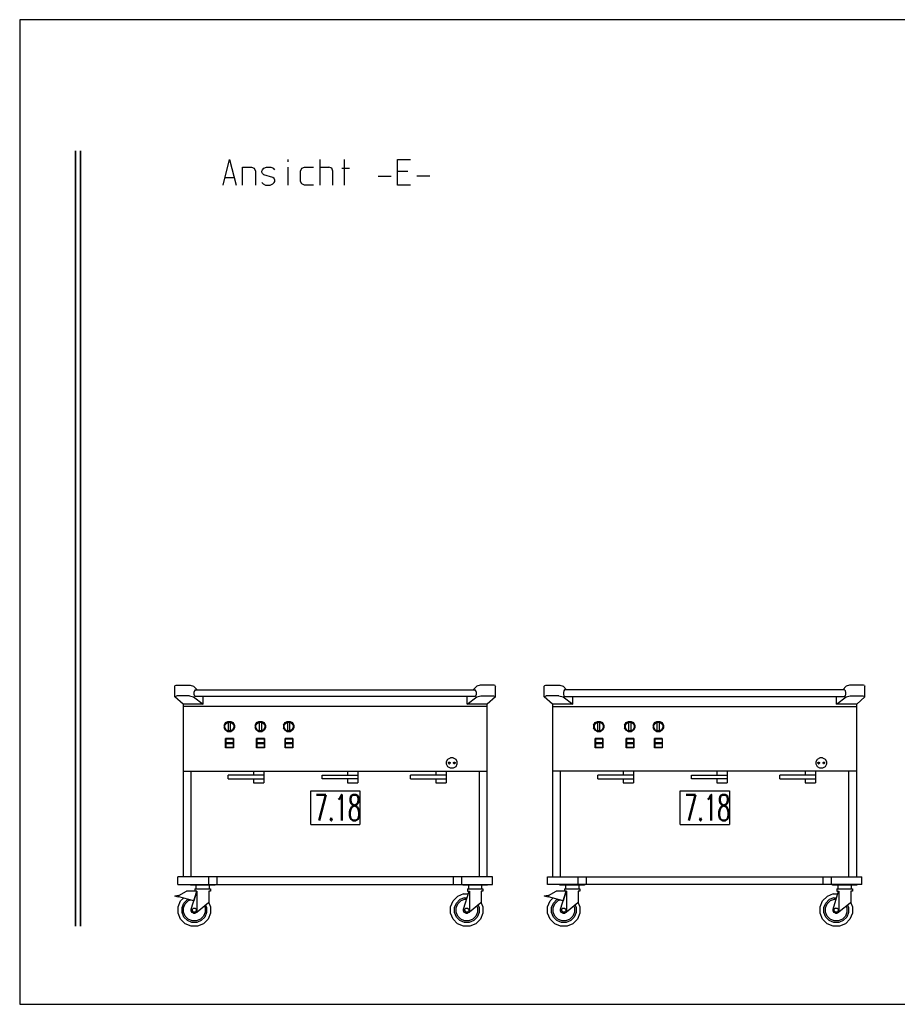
# Model space of a CAD drawing. Header units: millimetres. Extents: x 0 to 40100, y 0 to 29075.
# Tile 90 of 119: x 21910 to 25306, y 5697 to 9507. Entities that reach past the tile are written whole.
import ezdxf

# ---------------------------------------------------------------- set-up
doc = ezdxf.new("R2010")
doc.units = ezdxf.units.MM
doc.header["$MEASUREMENT"] = 0
doc.linetypes.add('AUSGEZOGEN', pattern=[0, 0])
doc.layers.get('0').update_dxf_attribs({"linetype": 'CONTINUOUS'})
for name, color, linetype, true_color in [('ibmp_KT_Einrichtung', 7, 'AUSGEZOGEN', 0x000080), ('ibmp_KT_Geräte_Ansicht', 1, 'AUSGEZOGEN', 0xff0000), ('ibmp_KT_Grundriss', 6, 'AUSGEZOGEN', 0xff00ff), ('ibmp_KT_Positionsnummern', 7, 'AUSGEZOGEN', 0x800000)]:
    doc.layers.add(name, color=color, linetype=linetype, true_color=true_color)
doc.layers.add('IBMP_KT_GR', color=7, linetype='AUSGEZOGEN')
doc.styles.get("Standard").update_dxf_attribs({"font": 'TXT.SHX'})

# ---------------------------------------------------------------- blocks, each defined once
blk = doc.blocks.new('BLOCK_00275')
at = {"layer": 'ibmp_KT_Einrichtung', "color": 0, "linetype": 'AUSGEZOGEN', "true_color": 0x000000}
for p, q in [((22510.21, 6927.84), (22511.72, 6930.42)), ((22510.21, 6886.76), (22510.21, 6927.84)), ((22511.72, 6930.42), (22515.68, 6932.1)), ((22515.68, 6932.1), (22570, 6932.1)), ((22570, 6932.1), (22582.68, 6928.12)), ((22582.68, 6928.12), (22596.08, 6913.22)), ((22585.84, 6909.86), (22584.22, 6903.66)), ((22584.22, 6903.66), (22584.22, 6896.96)), ((22584.22, 6896.96), (22585.84, 6890.74)), ((22588.85, 6913.22), (22585.84, 6909.86)), ((22588.85, 6913.22), (23672.42, 6913.22)), ((23665.34, 6913.22), (23678.74, 6928.12)), ((23675.53, 6909.86), (23672.42, 6913.22)), ((23677.22, 6903.66), (23675.53, 6909.86)), ((23675.53, 6890.74), (23677.22, 6896.96)), ((23677.22, 6896.96), (23677.22, 6903.66)), ((23691.42, 6932.1), (23678.74, 6928.12)), ((23745.74, 6932.1), (23691.42, 6932.1)), ((23749.72, 6930.42), (23745.74, 6932.1)), ((23749.72, 6930.42), (23751.22, 6927.84)), ((23751.22, 6886.76), (23751.22, 6927.84)), ((23940.21, 6927.84), (23941.72, 6930.42)), ((23940.21, 6886.76), (23940.21, 6927.84)), ((23941.72, 6930.42), (23945.68, 6932.1)), ((23945.68, 6932.1), (24000, 6932.1)), ((24000, 6932.1), (24012.68, 6928.12)), ((24012.68, 6928.12), (24026.08, 6913.22)), ((24015.84, 6909.86), (24014.22, 6903.66)), ((24014.22, 6903.66), (24014.22, 6896.96)), ((24014.22, 6896.96), (24015.84, 6890.74)), ((24018.85, 6913.22), (24015.84, 6909.86)), ((25102.42, 6913.22), (24018.85, 6913.22)), ((25095.34, 6913.22), (25108.74, 6928.12)), ((25105.53, 6909.86), (25102.42, 6913.22)), ((25107.22, 6903.66), (25105.53, 6909.86)), ((25105.53, 6890.74), (25107.22, 6896.96)), ((25107.22, 6896.96), (25107.22, 6903.66)), ((25121.42, 6932.1), (25108.74, 6928.12)), ((25175.74, 6932.1), (25121.42, 6932.1)), ((25179.72, 6930.42), (25175.74, 6932.1)), ((25179.72, 6930.42), (25181.22, 6927.84)), ((25181.22, 6886.76), (25181.22, 6927.84)), ((22510.21, 6886.76), (22511.72, 6888.56)), ((22542.22, 6858.1), (22510.21, 6886.76)), ((22511.72, 6888.56), (22517.99, 6890.4)), ((22566.83, 6890.4), (22517.99, 6890.4)), ((22620.21, 6858.1), (22542.22, 6858.1)), ((22542.22, 6858.1), (22542.22, 6190.1)), ((22566.83, 6890.4), (22582.68, 6886.96)), ((22582.68, 6886.96), (22620.21, 6858.1)), ((22588.85, 6887.4), (22585.84, 6890.74)), ((23672.42, 6887.4), (22588.85, 6887.4)), ((22619.33, 6887.4), (22620.21, 6886.42)), ((22620.21, 6858.1), (22620.21, 6886.42)), ((23641.22, 6886.42), (23642.09, 6887.4)), ((23641.22, 6858.1), (23678.74, 6886.96)), ((23641.22, 6858.1), (23641.22, 6886.42)), ((23719.22, 6858.1), (23641.22, 6858.1)), ((23675.53, 6890.74), (23672.42, 6887.4)), ((23678.74, 6886.96), (23694.59, 6890.4)), ((23694.59, 6890.4), (23743.43, 6890.4)), ((23751.22, 6886.76), (23719.22, 6858.1)), ((23719.22, 6190.1), (23719.22, 6858.1)), ((23743.43, 6890.4), (23749.72, 6888.56)), ((23749.72, 6888.56), (23751.22, 6886.76)), ((23940.21, 6886.76), (23941.72, 6888.56)), ((23972.22, 6858.1), (23940.21, 6886.76)), ((23941.72, 6888.56), (23947.99, 6890.4)), ((23996.83, 6890.4), (23947.99, 6890.4)), ((24050.21, 6858.1), (23972.22, 6858.1)), ((23972.22, 6858.1), (23972.22, 6190.1)), ((23996.83, 6890.4), (24012.68, 6886.96)), ((24012.68, 6886.96), (24050.21, 6858.1)), ((24018.85, 6887.4), (24015.84, 6890.74)), ((24018.85, 6887.4), (25102.42, 6887.4)), ((24049.33, 6887.4), (24050.21, 6886.42)), ((24050.21, 6858.1), (24050.21, 6886.42)), ((25071.22, 6886.42), (25072.09, 6887.4)), ((25071.22, 6858.1), (25108.74, 6886.96)), ((25071.22, 6858.1), (25071.22, 6886.42)), ((25149.22, 6858.1), (25071.22, 6858.1)), ((25105.53, 6890.74), (25102.42, 6887.4)), ((25108.74, 6886.96), (25124.59, 6890.4)), ((25124.59, 6890.4), (25173.43, 6890.4)), ((25181.22, 6886.76), (25149.22, 6858.1)), ((25149.22, 6190.1), (25149.22, 6858.1)), ((25173.43, 6890.4), (25179.72, 6888.56)), ((25179.72, 6888.56), (25181.22, 6886.76)), ((23719.22, 6849.1), (22542.22, 6849.1)), ((23972.22, 6849.1), (25149.22, 6849.1)), ((22701.22, 6777.22), (22706.59, 6786.9)), ((22703.86, 6776.54), (22708.79, 6783.98)), ((22706.59, 6786.9), (22715.51, 6791.82)), ((22708.79, 6783.98), (22716.25, 6788.88)), ((22715.51, 6791.82), (22726.9, 6791.82)), ((22716.25, 6788.88), (22726.16, 6788.88)), ((22717.57, 6788.1), (22725.57, 6788.1)), ((22717.57, 6755.1), (22717.57, 6788.1)), ((22725.57, 6755.08), (22725.57, 6788.1)), ((22726.16, 6788.88), (22733.63, 6783.98)), ((22726.9, 6791.82), (22735.83, 6786.9)), ((22733.63, 6783.98), (22738.57, 6776.54)), ((22735.83, 6786.9), (22741.22, 6777.22)), ((22821.22, 6777.22), (22826.59, 6786.9)), ((22823.86, 6776.54), (22828.79, 6783.98)), ((22826.59, 6786.9), (22835.51, 6791.82)), ((22828.79, 6783.98), (22836.25, 6788.88)), ((22835.51, 6791.82), (22846.9, 6791.82)), ((22836.25, 6788.88), (22846.16, 6788.88)), ((22837.57, 6788.1), (22845.57, 6788.1)), ((22837.57, 6755.1), (22837.57, 6788.1)), ((22845.57, 6788.1), (22845.57, 6755.08)), ((22846.16, 6788.88), (22853.63, 6783.98)), ((22846.9, 6791.82), (22855.83, 6786.9)), ((22853.63, 6783.98), (22858.57, 6776.54)), ((22855.83, 6786.9), (22861.22, 6777.22)), ((22931.22, 6777.22), (22936.59, 6786.9)), ((22933.86, 6776.54), (22938.79, 6783.98)), ((22936.59, 6786.9), (22945.51, 6791.82)), ((22938.79, 6783.98), (22946.25, 6788.88)), ((22945.51, 6791.82), (22956.9, 6791.82)), ((22946.25, 6788.88), (22956.16, 6788.88)), ((22947.57, 6788.1), (22955.57, 6788.1)), ((22947.57, 6755.1), (22947.57, 6788.1)), ((22955.57, 6755.08), (22955.57, 6788.1)), ((22956.16, 6788.88), (22963.63, 6783.98)), ((22956.9, 6791.82), (22965.83, 6786.9)), ((22963.63, 6783.98), (22968.57, 6776.54)), ((22965.83, 6786.9), (22971.22, 6777.22)), ((24131.22, 6777.22), (24136.59, 6786.9)), ((24133.86, 6776.54), (24138.79, 6783.98)), ((24136.59, 6786.9), (24145.51, 6791.82)), ((24138.79, 6783.98), (24146.25, 6788.88)), ((24145.51, 6791.82), (24156.9, 6791.82)), ((24146.25, 6788.88), (24156.16, 6788.88)), ((24147.57, 6788.1), (24155.57, 6788.1)), ((24147.57, 6755.1), (24147.57, 6788.1)), ((24155.57, 6755.08), (24155.57, 6788.1)), ((24156.16, 6788.88), (24163.63, 6783.98)), ((24156.9, 6791.82), (24165.83, 6786.9)), ((24163.63, 6783.98), (24168.57, 6776.54)), ((24165.83, 6786.9), (24171.22, 6777.22)), ((24251.22, 6777.22), (24256.59, 6786.9)), ((24253.86, 6776.54), (24258.79, 6783.98)), ((24256.59, 6786.9), (24265.51, 6791.82)), ((24258.79, 6783.98), (24266.25, 6788.88)), ((24265.51, 6791.82), (24276.9, 6791.82)), ((24266.25, 6788.88), (24276.16, 6788.88)), ((24267.57, 6788.1), (24275.57, 6788.1)), ((24267.57, 6755.1), (24267.57, 6788.1)), ((24275.57, 6788.1), (24275.57, 6755.08)), ((24276.16, 6788.88), (24283.63, 6783.98)), ((24276.9, 6791.82), (24285.83, 6786.9)), ((24283.63, 6783.98), (24288.57, 6776.54)), ((24285.83, 6786.9), (24291.22, 6777.22)), ((24361.22, 6777.22), (24366.59, 6786.9)), ((24363.86, 6776.54), (24368.79, 6783.98)), ((24366.59, 6786.9), (24375.51, 6791.82)), ((24368.79, 6783.98), (24376.25, 6788.88)), ((24375.51, 6791.82), (24386.9, 6791.82)), ((24376.25, 6788.88), (24386.16, 6788.88)), ((24377.57, 6788.1), (24385.57, 6788.1)), ((24377.57, 6755.1), (24377.57, 6788.1)), ((24385.57, 6755.08), (24385.57, 6788.1)), ((24386.16, 6788.88), (24393.63, 6783.98)), ((24386.9, 6791.82), (24395.83, 6786.9)), ((24393.63, 6783.98), (24398.57, 6776.54)), ((24395.83, 6786.9), (24401.22, 6777.22)), ((22701.22, 6777.22), (22701.22, 6766.14)), ((22706.83, 6757.24), (22701.22, 6766.14)), ((22703.85, 6767.44), (22703.86, 6776.54)), ((22708.8, 6759.2), (22703.85, 6767.44)), ((22715.59, 6751.82), (22706.83, 6757.24)), ((22708.8, 6759.2), (22716.25, 6755.04)), ((22726.83, 6751.82), (22715.59, 6751.82)), ((22726.16, 6755.04), (22716.25, 6755.04)), ((22725.57, 6755.08), (22717.57, 6755.1)), ((22733.61, 6759.2), (22726.16, 6755.04)), ((22735.59, 6757.24), (22726.83, 6751.82)), ((22738.57, 6767.44), (22733.61, 6759.2)), ((22741.22, 6766.14), (22735.59, 6757.24)), ((22738.57, 6776.54), (22738.57, 6767.44)), ((22741.22, 6777.22), (22741.22, 6766.14)), ((22821.22, 6777.22), (22821.22, 6766.14)), ((22826.83, 6757.24), (22821.22, 6766.14)), ((22823.85, 6767.44), (22823.86, 6776.54)), ((22828.8, 6759.2), (22823.85, 6767.44)), ((22835.59, 6751.82), (22826.83, 6757.24)), ((22828.8, 6759.2), (22836.25, 6755.04)), ((22846.83, 6751.82), (22835.59, 6751.82)), ((22846.16, 6755.04), (22836.25, 6755.04)), ((22845.57, 6755.08), (22837.57, 6755.1)), ((22853.61, 6759.2), (22846.16, 6755.04)), ((22855.59, 6757.24), (22846.83, 6751.82)), ((22858.57, 6767.44), (22853.61, 6759.2)), ((22861.22, 6766.14), (22855.59, 6757.24)), ((22858.57, 6776.54), (22858.57, 6767.44)), ((22861.22, 6777.22), (22861.22, 6766.14)), ((22931.22, 6777.22), (22931.22, 6766.14)), ((22936.83, 6757.24), (22931.22, 6766.14)), ((22933.85, 6767.44), (22933.86, 6776.54)), ((22938.8, 6759.2), (22933.85, 6767.44)), ((22945.59, 6751.82), (22936.83, 6757.24)), ((22938.8, 6759.2), (22946.25, 6755.04)), ((22956.83, 6751.82), (22945.59, 6751.82)), ((22956.16, 6755.04), (22946.25, 6755.04)), ((22955.57, 6755.08), (22947.57, 6755.1)), ((22963.61, 6759.2), (22956.16, 6755.04)), ((22965.59, 6757.24), (22956.83, 6751.82)), ((22968.57, 6767.44), (22963.61, 6759.2)), ((22971.22, 6766.14), (22965.59, 6757.24)), ((22968.57, 6776.54), (22968.57, 6767.44)), ((22971.22, 6777.22), (22971.22, 6766.14)), ((24131.22, 6777.22), (24131.22, 6766.14)), ((24136.83, 6757.24), (24131.22, 6766.14)), ((24133.85, 6767.44), (24133.86, 6776.54)), ((24138.8, 6759.2), (24133.85, 6767.44)), ((24145.59, 6751.82), (24136.83, 6757.24)), ((24138.8, 6759.2), (24146.25, 6755.04)), ((24156.83, 6751.82), (24145.59, 6751.82)), ((24156.16, 6755.04), (24146.25, 6755.04)), ((24155.57, 6755.08), (24147.57, 6755.1)), ((24163.61, 6759.2), (24156.16, 6755.04)), ((24165.59, 6757.24), (24156.83, 6751.82)), ((24168.57, 6767.44), (24163.61, 6759.2)), ((24171.22, 6766.14), (24165.59, 6757.24)), ((24168.57, 6776.54), (24168.57, 6767.44)), ((24171.22, 6777.22), (24171.22, 6766.14)), ((24251.22, 6777.22), (24251.22, 6766.14)), ((24256.83, 6757.24), (24251.22, 6766.14)), ((24253.85, 6767.44), (24253.86, 6776.54)), ((24258.8, 6759.2), (24253.85, 6767.44)), ((24265.59, 6751.82), (24256.83, 6757.24)), ((24258.8, 6759.2), (24266.25, 6755.04)), ((24276.83, 6751.82), (24265.59, 6751.82)), ((24276.16, 6755.04), (24266.25, 6755.04)), ((24275.57, 6755.08), (24267.57, 6755.1)), ((24283.61, 6759.2), (24276.16, 6755.04)), ((24285.59, 6757.24), (24276.83, 6751.82)), ((24288.57, 6767.44), (24283.61, 6759.2)), ((24291.22, 6766.14), (24285.59, 6757.24)), ((24288.57, 6776.54), (24288.57, 6767.44)), ((24291.22, 6777.22), (24291.22, 6766.14)), ((24361.22, 6777.22), (24361.22, 6766.14)), ((24366.83, 6757.24), (24361.22, 6766.14)), ((24363.85, 6767.44), (24363.86, 6776.54)), ((24368.8, 6759.2), (24363.85, 6767.44)), ((24375.59, 6751.82), (24366.83, 6757.24)), ((24368.8, 6759.2), (24376.25, 6755.04)), ((24386.83, 6751.82), (24375.59, 6751.82)), ((24386.16, 6755.04), (24376.25, 6755.04)), ((24385.57, 6755.08), (24377.57, 6755.1)), ((24393.61, 6759.2), (24386.16, 6755.04)), ((24395.59, 6757.24), (24386.83, 6751.82)), ((24398.57, 6767.44), (24393.61, 6759.2)), ((24401.22, 6766.14), (24395.59, 6757.24)), ((24398.57, 6776.54), (24398.57, 6767.44)), ((24401.22, 6777.22), (24401.22, 6766.14)), ((22736.76, 6725.1), (22706.76, 6725.1)), ((22706.76, 6689.1), (22706.76, 6725.1)), ((22707.77, 6724.1), (22735.77, 6724.1)), ((22707.77, 6724.1), (22707.77, 6708.08)), ((22707.77, 6724.08), (22735.77, 6724.08)), ((22735.77, 6708.1), (22707.77, 6708.1)), ((22735.77, 6708.08), (22707.77, 6708.08)), ((22735.77, 6706.12), (22707.77, 6706.12)), ((22707.77, 6706.12), (22707.77, 6690.1)), ((22707.77, 6706.1), (22735.77, 6706.1)), ((22735.77, 6724.1), (22735.77, 6708.08)), ((22735.77, 6706.12), (22735.77, 6690.1)), ((22736.76, 6725.1), (22736.76, 6689.1)), ((22856.76, 6725.1), (22826.76, 6725.1)), ((22826.76, 6689.1), (22826.76, 6725.1)), ((22827.77, 6724.1), (22855.77, 6724.1)), ((22827.77, 6724.1), (22827.77, 6708.08)), ((22827.77, 6724.08), (22855.77, 6724.08)), ((22855.77, 6708.1), (22827.77, 6708.1)), ((22855.77, 6708.08), (22827.77, 6708.08)), ((22855.77, 6706.12), (22827.77, 6706.12)), ((22827.77, 6706.12), (22827.77, 6690.1)), ((22827.77, 6706.1), (22855.77, 6706.1)), ((22855.77, 6724.1), (22855.77, 6708.08)), ((22855.77, 6706.12), (22855.77, 6690.1)), ((22856.76, 6725.1), (22856.76, 6689.1)), ((22966.76, 6725.1), (22936.76, 6725.1)), ((22936.76, 6689.1), (22936.76, 6725.1)), ((22937.77, 6724.1), (22965.77, 6724.1)), ((22937.77, 6724.1), (22937.77, 6708.08)), ((22937.77, 6724.08), (22965.77, 6724.08)), ((22965.77, 6708.1), (22937.77, 6708.1)), ((22965.77, 6708.08), (22937.77, 6708.08)), ((22965.77, 6706.12), (22937.77, 6706.12)), ((22937.77, 6706.12), (22937.77, 6690.1)), ((22937.77, 6706.1), (22965.77, 6706.1)), ((22965.77, 6724.1), (22965.77, 6708.08)), ((22965.77, 6706.12), (22965.77, 6690.1)), ((22966.76, 6725.1), (22966.76, 6689.1)), ((24166.76, 6725.1), (24136.76, 6725.1)), ((24136.76, 6689.1), (24136.76, 6725.1)), ((24137.77, 6724.1), (24165.77, 6724.1)), ((24137.77, 6724.1), (24137.77, 6708.08)), ((24137.77, 6724.08), (24165.77, 6724.08)), ((24165.77, 6708.1), (24137.77, 6708.1)), ((24165.77, 6708.08), (24137.77, 6708.08)), ((24165.77, 6706.12), (24137.77, 6706.12)), ((24137.77, 6706.12), (24137.77, 6690.1)), ((24137.77, 6706.1), (24165.77, 6706.1)), ((24165.77, 6724.1), (24165.77, 6708.08)), ((24165.77, 6706.12), (24165.77, 6690.1)), ((24166.76, 6725.1), (24166.76, 6689.1)), ((24286.76, 6725.1), (24256.76, 6725.1)), ((24256.76, 6689.1), (24256.76, 6725.1)), ((24257.77, 6724.1), (24285.77, 6724.1)), ((24257.77, 6724.1), (24257.77, 6708.08)), ((24257.77, 6724.08), (24285.77, 6724.08)), ((24285.77, 6708.1), (24257.77, 6708.1)), ((24285.77, 6708.08), (24257.77, 6708.08)), ((24285.77, 6706.12), (24257.77, 6706.12)), ((24257.77, 6706.12), (24257.77, 6690.1)), ((24257.77, 6706.1), (24285.77, 6706.1)), ((24285.77, 6724.1), (24285.77, 6708.08)), ((24285.77, 6706.12), (24285.77, 6690.1)), ((24286.76, 6725.1), (24286.76, 6689.1)), ((24396.76, 6725.1), (24366.76, 6725.1)), ((24366.76, 6689.1), (24366.76, 6725.1)), ((24367.77, 6724.1), (24395.77, 6724.1)), ((24367.77, 6724.1), (24367.77, 6708.08)), ((24395.77, 6724.08), (24367.77, 6724.08)), ((24395.77, 6708.1), (24367.77, 6708.1)), ((24367.77, 6708.08), (24395.77, 6708.08)), ((24395.77, 6706.12), (24367.77, 6706.12)), ((24367.77, 6706.12), (24367.77, 6690.1)), ((24367.77, 6706.1), (24395.77, 6706.1)), ((24395.77, 6724.1), (24395.77, 6708.08)), ((24395.77, 6706.12), (24395.77, 6690.1)), ((24396.76, 6725.1), (24396.76, 6689.1)), ((22736.76, 6689.1), (22706.76, 6689.1)), ((22707.77, 6690.1), (22735.77, 6690.1)), ((22735.77, 6690.1), (22707.77, 6690.1)), ((22856.76, 6689.1), (22826.76, 6689.1)), ((22827.77, 6690.1), (22855.77, 6690.1)), ((22855.77, 6690.1), (22827.77, 6690.1)), ((22966.76, 6689.1), (22936.76, 6689.1)), ((22937.77, 6690.1), (22965.77, 6690.1)), ((22965.77, 6690.1), (22937.77, 6690.1)), ((24166.76, 6689.1), (24136.76, 6689.1)), ((24137.77, 6690.1), (24165.77, 6690.1)), ((24165.77, 6690.1), (24137.77, 6690.1)), ((24286.76, 6689.1), (24256.76, 6689.1)), ((24257.77, 6690.1), (24285.77, 6690.1)), ((24285.77, 6690.1), (24257.77, 6690.1)), ((24396.76, 6689.1), (24366.76, 6689.1)), ((24367.77, 6690.1), (24395.77, 6690.1)), ((24395.77, 6690.1), (24367.77, 6690.1)), ((23562.22, 6636.1), (23567.22, 6646.1)), ((23562.22, 6626.1), (23562.22, 6636.1)), ((23567.22, 6646.1), (23577.22, 6651.1)), ((23569.22, 6632.1), (23571.22, 6634.1)), ((23569.22, 6630.1), (23569.22, 6632.1)), ((23571.22, 6628.1), (23569.22, 6630.1)), ((23571.22, 6634.1), (23573.21, 6634.1)), ((23573.21, 6634.1), (23575.21, 6632.1)), ((23575.21, 6630.1), (23573.21, 6628.1)), ((23575.21, 6632.1), (23575.21, 6630.1)), ((23587.22, 6651.1), (23577.22, 6651.1)), ((23587.22, 6651.1), (23597.22, 6646.1)), ((23589.22, 6632.1), (23591.22, 6634.1)), ((23589.22, 6630.1), (23589.22, 6632.1)), ((23591.22, 6628.1), (23589.22, 6630.1)), ((23591.22, 6634.1), (23593.21, 6634.1)), ((23593.21, 6634.1), (23595.21, 6632.1)), ((23595.21, 6630.1), (23593.21, 6628.1)), ((23595.21, 6632.1), (23595.21, 6630.1)), ((23597.22, 6646.1), (23602.22, 6636.1)), ((23602.22, 6636.1), (23602.22, 6626.1)), ((24992.22, 6636.1), (24997.22, 6646.1)), ((24992.22, 6626.1), (24992.22, 6636.1)), ((24997.22, 6646.1), (25007.22, 6651.1)), ((24999.22, 6632.1), (25001.22, 6634.1)), ((24999.22, 6630.1), (24999.22, 6632.1)), ((25001.22, 6628.1), (24999.22, 6630.1)), ((25001.22, 6634.1), (25003.21, 6634.1)), ((25003.21, 6634.1), (25005.21, 6632.1)), ((25005.21, 6630.1), (25003.21, 6628.1)), ((25005.21, 6632.1), (25005.21, 6630.1)), ((25017.22, 6651.1), (25007.22, 6651.1)), ((25017.22, 6651.1), (25027.22, 6646.1)), ((25019.22, 6632.1), (25021.22, 6634.1)), ((25019.22, 6630.1), (25019.22, 6632.1)), ((25021.22, 6628.1), (25019.22, 6630.1)), ((25021.22, 6634.1), (25023.21, 6634.1)), ((25023.21, 6634.1), (25025.21, 6632.1)), ((25025.21, 6630.1), (25023.21, 6628.1)), ((25025.21, 6632.1), (25025.21, 6630.1)), ((25027.22, 6646.1), (25032.22, 6636.1)), ((25032.22, 6636.1), (25032.22, 6626.1)), ((22542.22, 6599.1), (23719.22, 6599.1)), ((22572.22, 6599.1), (22572.22, 6190.1)), ((22815.21, 6599.1), (22815.21, 6584.1)), ((22855.21, 6599.1), (22855.21, 6554.1)), ((23178.21, 6599.1), (23178.21, 6584.1)), ((23218.21, 6599.1), (23218.21, 6554.1)), ((23520.21, 6599.1), (23520.21, 6584.1)), ((23560.21, 6599.1), (23560.21, 6554.1)), ((23567.22, 6616.1), (23562.22, 6626.1)), ((23577.22, 6611.1), (23567.22, 6616.1)), ((23571.22, 6628.1), (23573.21, 6628.1)), ((23587.22, 6611.1), (23577.22, 6611.1)), ((23597.22, 6616.1), (23587.22, 6611.1)), ((23593.21, 6628.1), (23591.22, 6628.1)), ((23602.22, 6626.1), (23597.22, 6616.1)), ((23689.22, 6190.1), (23689.22, 6599.1)), ((25149.22, 6599.1), (23972.22, 6599.1)), ((24002.22, 6599.1), (24002.22, 6190.1)), ((24245.21, 6599.1), (24245.21, 6584.1)), ((24285.21, 6599.1), (24285.21, 6554.1)), ((24608.21, 6599.1), (24608.21, 6584.1)), ((24648.21, 6599.1), (24648.21, 6554.1)), ((24950.21, 6599.1), (24950.21, 6584.1)), ((24990.21, 6599.1), (24990.21, 6554.1)), ((24997.22, 6616.1), (24992.22, 6626.1)), ((25007.22, 6611.1), (24997.22, 6616.1)), ((25001.22, 6628.1), (25003.21, 6628.1)), ((25017.22, 6611.1), (25007.22, 6611.1)), ((25027.22, 6616.1), (25017.22, 6611.1)), ((25023.21, 6628.1), (25021.22, 6628.1)), ((25032.22, 6626.1), (25027.22, 6616.1)), ((25119.22, 6190.1), (25119.22, 6599.1)), ((22855.21, 6584.1), (22717.22, 6584.1)), ((22717.22, 6569.1), (22717.22, 6584.1)), ((22717.22, 6569.1), (22855.21, 6569.1)), ((22815.21, 6569.1), (22815.21, 6554.1)), ((22815.21, 6554.1), (22855.21, 6554.1)), ((23080.21, 6584.1), (23218.21, 6584.1)), ((23080.21, 6569.1), (23080.21, 6584.1)), ((23218.21, 6569.1), (23080.21, 6569.1)), ((23178.21, 6569.1), (23178.21, 6554.1)), ((23178.21, 6554.1), (23218.21, 6554.1)), ((23560.21, 6584.1), (23422.22, 6584.1)), ((23422.22, 6569.1), (23422.22, 6584.1)), ((23422.22, 6569.1), (23560.21, 6569.1)), ((23520.21, 6569.1), (23520.21, 6554.1)), ((23520.21, 6554.1), (23560.21, 6554.1)), ((24285.21, 6584.1), (24147.22, 6584.1)), ((24147.22, 6569.1), (24147.22, 6584.1)), ((24147.22, 6569.1), (24285.21, 6569.1)), ((24245.21, 6569.1), (24245.21, 6554.1)), ((24245.21, 6554.1), (24285.21, 6554.1)), ((24510.21, 6584.1), (24648.21, 6584.1)), ((24510.21, 6569.1), (24510.21, 6584.1)), ((24648.21, 6569.1), (24510.21, 6569.1)), ((24608.21, 6569.1), (24608.21, 6554.1)), ((24608.21, 6554.1), (24648.21, 6554.1)), ((24990.21, 6584.1), (24852.22, 6584.1)), ((24852.22, 6569.1), (24852.22, 6584.1)), ((24852.22, 6569.1), (24990.21, 6569.1)), ((24950.21, 6569.1), (24950.21, 6554.1)), ((24950.21, 6554.1), (24990.21, 6554.1)), ((22522.22, 6160.1), (22522.22, 6190.1)), ((23739.22, 6190.1), (22522.22, 6190.1)), ((22641.22, 6160.1), (22641.22, 6190.1)), ((22672.22, 6190.1), (22672.22, 6160.1)), ((23589.22, 6160.1), (23589.22, 6190.1)), ((23620.21, 6190.1), (23620.21, 6160.1)), ((23739.22, 6160.1), (23739.22, 6190.1)), ((23952.22, 6160.1), (23952.22, 6190.1)), ((23952.22, 6190.1), (25169.22, 6190.1)), ((24071.22, 6160.1), (24071.22, 6190.1)), ((24102.22, 6190.1), (24102.22, 6160.1)), ((25019.22, 6160.1), (25019.22, 6190.1)), ((25050.21, 6190.1), (25050.21, 6160.1)), ((25169.22, 6160.1), (25169.22, 6190.1)), ((22522.22, 6160.1), (23739.22, 6160.1)), ((22525.81, 6117.9), (22555.71, 6134.1)), ((22595.91, 6134.1), (22555.71, 6134.1)), ((22570.71, 6158.1), (22570.71, 6160.1)), ((22665.71, 6158.1), (22570.71, 6158.1)), ((22573.21, 6064.9), (22594.82, 6134.1)), ((22594.72, 6134.1), (22583.21, 6097.1)), ((22588.21, 6144.1), (22648.21, 6144.1)), ((22588.21, 6144.1), (22588.21, 6134.1)), ((22593.21, 6144.1), (22593.21, 6158.1)), ((22594.72, 6134.1), (22593.21, 6129.1)), ((22595.91, 6134.1), (22595.91, 6053.1)), ((22641.62, 6134.1), (22641.62, 6090)), ((22648.21, 6134.1), (22641.62, 6134.1)), ((22643.21, 6158.1), (22643.21, 6144.1)), ((22648.21, 6144.1), (22648.21, 6134.1)), ((22665.71, 6160.1), (22665.71, 6158.1)), ((23625.21, 6158.1), (23625.21, 6160.1)), ((23720.21, 6158.1), (23625.21, 6158.1)), ((23627.71, 6064.9), (23649.32, 6134.1)), ((23642.71, 6144.1), (23702.71, 6144.1)), ((23642.71, 6144.1), (23642.71, 6134.1)), ((23642.71, 6134.1), (23650.41, 6134.1)), ((23647.71, 6144.1), (23647.71, 6158.1)), ((23650.41, 6134.1), (23650.41, 6053.1)), ((23696.11, 6134.1), (23696.11, 6090)), ((23702.71, 6134.1), (23696.11, 6134.1)), ((23697.71, 6158.1), (23697.71, 6144.1)), ((23702.71, 6144.1), (23702.71, 6134.1)), ((23720.21, 6160.1), (23720.21, 6158.1)), ((25169.22, 6160.1), (23952.22, 6160.1)), ((23955.81, 6117.9), (23985.71, 6134.1)), ((24025.91, 6134.1), (23985.71, 6134.1)), ((24000.71, 6158.1), (24000.71, 6160.1)), ((24095.71, 6158.1), (24000.71, 6158.1)), ((24003.21, 6064.9), (24024.82, 6134.1)), ((24024.72, 6134.1), (24013.21, 6097.1)), ((24018.21, 6144.1), (24078.21, 6144.1)), ((24018.21, 6144.1), (24018.21, 6134.1)), ((24023.21, 6144.1), (24023.21, 6158.1)), ((24024.72, 6134.1), (24023.21, 6129.1)), ((24025.91, 6134.1), (24025.91, 6053.1)), ((24071.62, 6134.1), (24071.62, 6090)), ((24078.21, 6134.1), (24071.62, 6134.1)), ((24073.21, 6158.1), (24073.21, 6144.1)), ((24078.21, 6144.1), (24078.21, 6134.1)), ((24095.71, 6160.1), (24095.71, 6158.1)), ((25055.21, 6158.1), (25055.21, 6160.1)), ((25150.21, 6158.1), (25055.21, 6158.1)), ((25057.71, 6064.9), (25079.32, 6134.1)), ((25072.71, 6144.1), (25132.71, 6144.1)), ((25072.71, 6144.1), (25072.71, 6134.1)), ((25072.71, 6134.1), (25080.41, 6134.1)), ((25077.71, 6144.1), (25077.71, 6158.1)), ((25080.41, 6134.1), (25080.41, 6053.1)), ((25126.11, 6134.1), (25126.11, 6090)), ((25132.71, 6134.1), (25126.11, 6134.1)), ((25127.71, 6158.1), (25127.71, 6144.1)), ((25132.71, 6144.1), (25132.71, 6134.1)), ((25150.21, 6160.1), (25150.21, 6158.1)), ((22510.21, 6116.8), (22524.82, 6119)), ((22510.21, 6116.8), (22510.21, 6115.5)), ((22524.82, 6111.5), (22510.21, 6115.5)), ((22523.21, 6074), (22532.71, 6097)), ((22524.82, 6111.5), (22524.82, 6119)), ((22525.81, 6112.9), (22525.81, 6117.9)), ((22583.21, 6097.1), (22525.81, 6112.9)), ((22543.69, 6107.98), (22532.71, 6097)), ((22545.41, 6088.5), (22558.82, 6101.9)), ((22550.51, 6085.1), (22562.22, 6096.8)), ((22561.59, 6103.04), (22558.82, 6101.9)), ((22571.03, 6100.44), (22562.22, 6096.8)), ((22585.07, 6103.1), (22585.13, 6103.1)), ((22586.94, 6109.1), (22587.02, 6109.1)), ((22591.6, 6124.1), (22591.69, 6124.1)), ((22593.17, 6129.1), (22593.21, 6129.1)), ((23577.71, 6074), (23587.22, 6097)), ((23587.22, 6097), (23604.82, 6114.6)), ((23599.92, 6088.5), (23613.31, 6101.9)), ((23627.81, 6124.1), (23604.82, 6114.6)), ((23605.01, 6085.1), (23616.72, 6096.8)), ((23630.71, 6109.1), (23613.31, 6101.9)), ((23631.92, 6103.1), (23616.72, 6096.8)), ((23627.81, 6124.1), (23646.19, 6124.1)), ((23630.71, 6109.1), (23641.52, 6109.1)), ((23639.63, 6103.1), (23631.92, 6103.1)), ((23940.21, 6116.8), (23954.82, 6119)), ((23940.21, 6116.8), (23940.21, 6115.5)), ((23954.82, 6111.5), (23940.21, 6115.5)), ((23953.21, 6074), (23962.71, 6097)), ((23954.82, 6111.5), (23954.82, 6119)), ((23955.81, 6112.9), (23955.81, 6117.9)), ((24013.21, 6097.1), (23955.81, 6112.9)), ((23973.69, 6107.98), (23962.71, 6097)), ((23975.41, 6088.5), (23988.82, 6101.9)), ((23980.51, 6085.1), (23992.22, 6096.8)), ((23991.59, 6103.04), (23988.82, 6101.9)), ((24001.03, 6100.44), (23992.22, 6096.8)), ((24015.07, 6103.1), (24015.13, 6103.1)), ((24016.94, 6109.1), (24017.02, 6109.1)), ((24021.6, 6124.1), (24021.69, 6124.1)), ((24023.17, 6129.1), (24023.21, 6129.1)), ((25007.71, 6074), (25017.22, 6097)), ((25017.22, 6097), (25034.82, 6114.6)), ((25029.92, 6088.5), (25043.31, 6101.9)), ((25057.81, 6124.1), (25034.82, 6114.6)), ((25035.01, 6085.1), (25046.72, 6096.8)), ((25060.71, 6109.1), (25043.31, 6101.9)), ((25061.92, 6103.1), (25046.72, 6096.8)), ((25057.81, 6124.1), (25076.19, 6124.1)), ((25060.71, 6109.1), (25071.52, 6109.1)), ((25069.63, 6103.1), (25061.92, 6103.1)), ((22523.21, 6049.2), (22523.21, 6074)), ((22538.21, 6071.1), (22545.41, 6088.5)), ((22538.21, 6052.1), (22538.21, 6071.1)), ((22544.22, 6069.9), (22550.51, 6085.1)), ((22544.22, 6053.3), (22544.22, 6069.9)), ((22573.21, 6058.3), (22573.21, 6064.9)), ((22576.42, 6052.3), (22573.21, 6058.3)), ((22582.61, 6069.1), (22578.21, 6064.7)), ((22578.21, 6058.5), (22578.21, 6064.7)), ((22582.61, 6054.1), (22578.21, 6058.5)), ((22582.61, 6069.1), (22588.82, 6069.1)), ((22588.82, 6069.1), (22593.21, 6064.7)), ((22593.21, 6058.5), (22588.82, 6054.1)), ((22593.21, 6064.7), (22593.21, 6058.5)), ((22610.41, 6064.8), (22596.01, 6053.2)), ((22626.01, 6077.4), (22610.41, 6064.8)), ((22624.58, 6076.26), (22627.22, 6069.9)), ((22640.41, 6089.1), (22626.01, 6077.4)), ((22627.22, 6069.9), (22627.22, 6053.3)), ((22629.45, 6080.2), (22633.21, 6071.1)), ((22633.21, 6071.1), (22633.21, 6052.1)), ((22641.62, 6090), (22640.41, 6089.1)), ((22641.6, 6090), (22648.21, 6074)), ((22641.6, 6090), (22641.62, 6090)), ((22648.21, 6074), (22648.21, 6049.2)), ((23577.71, 6049.2), (23577.71, 6074)), ((23592.71, 6071.1), (23599.92, 6088.5)), ((23592.71, 6052.1), (23592.71, 6071.1)), ((23598.72, 6069.9), (23605.01, 6085.1)), ((23598.72, 6053.3), (23598.72, 6069.9)), ((23627.71, 6058.3), (23627.71, 6064.9)), ((23630.91, 6052.3), (23627.71, 6058.3)), ((23637.12, 6069.1), (23632.71, 6064.7)), ((23632.71, 6058.5), (23632.71, 6064.7)), ((23632.71, 6058.5), (23637.12, 6054.1)), ((23637.12, 6069.1), (23643.31, 6069.1)), ((23643.31, 6069.1), (23647.71, 6064.7)), ((23647.71, 6058.5), (23643.31, 6054.1)), ((23647.71, 6064.7), (23647.71, 6058.5)), ((23664.92, 6064.8), (23650.51, 6053.2)), ((23680.51, 6077.4), (23664.92, 6064.8)), ((23679.08, 6076.26), (23681.72, 6069.9)), ((23694.92, 6089.1), (23680.51, 6077.4)), ((23681.72, 6069.9), (23681.72, 6053.3)), ((23683.95, 6080.2), (23687.71, 6071.1)), ((23687.71, 6071.1), (23687.71, 6052.1)), ((23696.11, 6090), (23694.92, 6089.1)), ((23696.1, 6090), (23702.71, 6074)), ((23696.1, 6090), (23696.11, 6090)), ((23702.71, 6074), (23702.71, 6049.2)), ((23953.21, 6049.2), (23953.21, 6074)), ((23968.21, 6071.1), (23975.41, 6088.5)), ((23968.21, 6052.1), (23968.21, 6071.1)), ((23974.22, 6069.9), (23980.51, 6085.1)), ((23974.22, 6053.3), (23974.22, 6069.9)), ((24003.21, 6058.3), (24003.21, 6064.9)), ((24006.42, 6052.3), (24003.21, 6058.3)), ((24012.61, 6069.1), (24008.21, 6064.7)), ((24008.21, 6058.5), (24008.21, 6064.7)), ((24012.61, 6054.1), (24008.21, 6058.5)), ((24012.61, 6069.1), (24018.82, 6069.1)), ((24018.82, 6069.1), (24023.21, 6064.7)), ((24023.21, 6058.5), (24018.82, 6054.1)), ((24023.21, 6064.7), (24023.21, 6058.5)), ((24040.41, 6064.8), (24026.01, 6053.2)), ((24056.01, 6077.4), (24040.41, 6064.8)), ((24054.58, 6076.26), (24057.22, 6069.9)), ((24070.41, 6089.1), (24056.01, 6077.4)), ((24057.22, 6069.9), (24057.22, 6053.3)), ((24059.45, 6080.2), (24063.21, 6071.1)), ((24063.21, 6071.1), (24063.21, 6052.1)), ((24071.62, 6090), (24070.41, 6089.1)), ((24071.6, 6090), (24078.21, 6074)), ((24071.6, 6090), (24071.62, 6090)), ((24078.21, 6074), (24078.21, 6049.2)), ((25007.71, 6049.2), (25007.71, 6074)), ((25022.71, 6071.1), (25029.92, 6088.5)), ((25022.71, 6052.1), (25022.71, 6071.1)), ((25028.72, 6069.9), (25035.01, 6085.1)), ((25028.72, 6053.3), (25028.72, 6069.9)), ((25057.71, 6058.3), (25057.71, 6064.9)), ((25060.91, 6052.3), (25057.71, 6058.3)), ((25067.12, 6069.1), (25062.71, 6064.7)), ((25062.71, 6058.5), (25062.71, 6064.7)), ((25062.71, 6058.5), (25067.12, 6054.1)), ((25067.12, 6069.1), (25073.31, 6069.1)), ((25073.31, 6069.1), (25077.71, 6064.7)), ((25077.71, 6058.5), (25073.31, 6054.1)), ((25077.71, 6064.7), (25077.71, 6058.5)), ((25094.92, 6064.8), (25080.51, 6053.2)), ((25110.51, 6077.4), (25094.92, 6064.8)), ((25109.08, 6076.26), (25111.72, 6069.9)), ((25124.92, 6089.1), (25110.51, 6077.4)), ((25111.72, 6069.9), (25111.72, 6053.3)), ((25113.95, 6080.2), (25117.71, 6071.1)), ((25117.71, 6071.1), (25117.71, 6052.1)), ((25126.11, 6090), (25124.92, 6089.1)), ((25126.1, 6090), (25132.71, 6074)), ((25126.1, 6090), (25126.11, 6090)), ((25132.71, 6074), (25132.71, 6049.2)), ((22532.71, 6026.2), (22523.21, 6049.2)), ((22550.31, 6008.6), (22532.71, 6026.2)), ((22545.41, 6034.7), (22538.21, 6052.1)), ((22550.51, 6038.1), (22544.22, 6053.3)), ((22558.82, 6021.3), (22545.41, 6034.7)), ((22562.22, 6026.4), (22550.51, 6038.1)), ((22576.22, 6014.1), (22558.82, 6021.3)), ((22577.42, 6020.1), (22562.22, 6026.4)), ((22582.42, 6049.1), (22576.42, 6052.3)), ((22594.02, 6020.1), (22577.42, 6020.1)), ((22582.42, 6049.1), (22589.02, 6049.1)), ((22588.82, 6054.1), (22582.61, 6054.1)), ((22594.82, 6052.3), (22589.02, 6049.1)), ((22609.22, 6026.4), (22594.02, 6020.1)), ((22595.91, 6053.1), (22594.82, 6052.2)), ((22612.61, 6021.3), (22595.21, 6014.1)), ((22596.01, 6053.2), (22595.91, 6053.12)), ((22620.91, 6038.1), (22609.22, 6026.4)), ((22626.01, 6034.7), (22612.61, 6021.3)), ((22627.22, 6053.3), (22620.91, 6038.1)), ((22638.72, 6026.2), (22621.11, 6008.6)), ((22633.21, 6052.1), (22626.01, 6034.7)), ((22648.21, 6049.2), (22638.72, 6026.2)), ((23587.22, 6026.2), (23577.71, 6049.2)), ((23604.82, 6008.6), (23587.22, 6026.2)), ((23599.92, 6034.7), (23592.71, 6052.1)), ((23605.01, 6038.1), (23598.72, 6053.3)), ((23613.31, 6021.3), (23599.92, 6034.7)), ((23616.72, 6026.4), (23605.01, 6038.1)), ((23630.71, 6014.1), (23613.31, 6021.3)), ((23631.92, 6020.1), (23616.72, 6026.4)), ((23636.92, 6049.1), (23630.91, 6052.3)), ((23648.51, 6020.1), (23631.92, 6020.1)), ((23636.92, 6049.1), (23643.51, 6049.1)), ((23643.31, 6054.1), (23637.12, 6054.1)), ((23649.32, 6052.3), (23643.51, 6049.1)), ((23663.72, 6026.4), (23648.51, 6020.1)), ((23650.41, 6053.1), (23649.32, 6052.2)), ((23667.12, 6021.3), (23649.72, 6014.1)), ((23650.51, 6053.2), (23650.41, 6053.12)), ((23675.41, 6038.1), (23663.72, 6026.4)), ((23680.51, 6034.7), (23667.12, 6021.3)), ((23681.72, 6053.3), (23675.41, 6038.1)), ((23693.21, 6026.2), (23675.61, 6008.6)), ((23687.71, 6052.1), (23680.51, 6034.7)), ((23702.71, 6049.2), (23693.21, 6026.2)), ((23962.71, 6026.2), (23953.21, 6049.2)), ((23980.31, 6008.6), (23962.71, 6026.2)), ((23975.41, 6034.7), (23968.21, 6052.1)), ((23980.51, 6038.1), (23974.22, 6053.3)), ((23988.82, 6021.3), (23975.41, 6034.7)), ((23992.22, 6026.4), (23980.51, 6038.1)), ((24006.22, 6014.1), (23988.82, 6021.3)), ((24007.42, 6020.1), (23992.22, 6026.4)), ((24012.42, 6049.1), (24006.42, 6052.3)), ((24024.02, 6020.1), (24007.42, 6020.1)), ((24012.42, 6049.1), (24019.02, 6049.1)), ((24018.82, 6054.1), (24012.61, 6054.1)), ((24024.82, 6052.3), (24019.02, 6049.1)), ((24039.22, 6026.4), (24024.02, 6020.1)), ((24025.91, 6053.1), (24024.82, 6052.2)), ((24042.61, 6021.3), (24025.21, 6014.1)), ((24026.01, 6053.2), (24025.91, 6053.12)), ((24050.91, 6038.1), (24039.22, 6026.4)), ((24056.01, 6034.7), (24042.61, 6021.3)), ((24057.22, 6053.3), (24050.91, 6038.1)), ((24068.72, 6026.2), (24051.11, 6008.6)), ((24063.21, 6052.1), (24056.01, 6034.7)), ((24078.21, 6049.2), (24068.72, 6026.2)), ((25017.22, 6026.2), (25007.71, 6049.2)), ((25034.82, 6008.6), (25017.22, 6026.2)), ((25029.92, 6034.7), (25022.71, 6052.1)), ((25035.01, 6038.1), (25028.72, 6053.3)), ((25043.31, 6021.3), (25029.92, 6034.7)), ((25046.72, 6026.4), (25035.01, 6038.1)), ((25060.71, 6014.1), (25043.31, 6021.3)), ((25061.92, 6020.1), (25046.72, 6026.4)), ((25066.92, 6049.1), (25060.91, 6052.3)), ((25078.51, 6020.1), (25061.92, 6020.1)), ((25066.92, 6049.1), (25073.51, 6049.1)), ((25073.31, 6054.1), (25067.12, 6054.1)), ((25079.32, 6052.3), (25073.51, 6049.1)), ((25093.72, 6026.4), (25078.51, 6020.1)), ((25080.41, 6053.1), (25079.32, 6052.2)), ((25097.12, 6021.3), (25079.72, 6014.1)), ((25080.51, 6053.2), (25080.41, 6053.12)), ((25105.41, 6038.1), (25093.72, 6026.4)), ((25110.51, 6034.7), (25097.12, 6021.3)), ((25111.72, 6053.3), (25105.41, 6038.1)), ((25123.21, 6026.2), (25105.61, 6008.6)), ((25117.71, 6052.1), (25110.51, 6034.7)), ((25132.71, 6049.2), (25123.21, 6026.2)), ((22573.31, 5999.1), (22550.31, 6008.6)), ((22598.11, 5999.1), (22573.31, 5999.1)), ((22595.21, 6014.1), (22576.22, 6014.1)), ((22621.11, 6008.6), (22598.11, 5999.1)), ((23627.81, 5999.1), (23604.82, 6008.6)), ((23652.61, 5999.1), (23627.81, 5999.1)), ((23649.72, 6014.1), (23630.71, 6014.1)), ((23675.61, 6008.6), (23652.61, 5999.1)), ((24003.31, 5999.1), (23980.31, 6008.6)), ((24028.11, 5999.1), (24003.31, 5999.1)), ((24025.21, 6014.1), (24006.22, 6014.1)), ((24051.11, 6008.6), (24028.11, 5999.1)), ((25057.81, 5999.1), (25034.82, 6008.6)), ((25082.61, 5999.1), (25057.81, 5999.1)), ((25079.72, 6014.1), (25060.71, 6014.1)), ((25105.61, 6008.6), (25082.61, 5999.1))]:
    blk.add_line(p, q, dxfattribs=at)
at = {"layer": 'ibmp_KT_Grundriss', "color": 0, "linetype": 'AUSGEZOGEN', "true_color": 0x000000}
for p, q in [((22125.1, 8999.09), (22125.1, 5999.1)), ((22125.1, 5999.1), (22125.1, 8999.09)), ((22145.1, 8999.09), (22145.1, 5999.1)), ((22145.1, 5999.1), (22145.1, 8999.09))]:
    blk.add_line(p, q, dxfattribs=at)
at = {"layer": 'ibmp_KT_Positionsnummern', "color": 0, "linetype": 'AUSGEZOGEN', "true_color": 0x000000}
for p, q in [((23036.08, 6523.1), (23226.35, 6523.1)), ((23036.08, 6393.1), (23036.08, 6523.1)), ((23226.35, 6523.1), (23226.35, 6393.1)), ((24466.08, 6523.1), (24656.35, 6523.1)), ((24466.08, 6393.1), (24466.08, 6523.1)), ((24656.35, 6523.1), (24656.35, 6393.1)), ((23036.08, 6393.1), (23226.35, 6393.1)), ((24466.08, 6393.1), (24656.35, 6393.1))]:
    blk.add_line(p, q, dxfattribs=at)
at = {"color": 0, "true_color": 0x000000}
blk.add_attdef('', (0, 0), '', height=1, dxfattribs=at)
blk = doc.blocks.new('BLOCK_00483')
at = {"layer": 'ibmp_KT_Geräte_Ansicht', "color": 0, "linetype": 'AUSGEZOGEN', "true_color": 0x000000}
for p, q in [((22697.02, 8866.59), (22722.35, 8966.59)), ((22722.35, 8966.59), (22747.02, 8866.59)), ((22947.35, 8966.59), (22947.35, 8956.59)), ((23072.02, 8966.59), (23072.02, 8866.59)), ((23166.35, 8866.59), (23166.35, 8966.59)), ((23372.02, 8966.59), (23422.02, 8966.59)), ((23372.02, 8866.59), (23372.02, 8966.59)), ((22772.02, 8936.59), (22806.69, 8936.59)), ((22772.02, 8866.59), (22772.02, 8936.59)), ((22806.69, 8936.59), (22817.35, 8931.93)), ((22817.35, 8931.93), (22822.02, 8921.26)), ((22822.02, 8921.26), (22822.02, 8866.59)), ((22847.02, 8921.26), (22849.69, 8926.59)), ((22847.02, 8916.59), (22847.02, 8921.26)), ((22849.69, 8911.93), (22847.02, 8916.59)), ((22849.69, 8926.59), (22854.35, 8931.93)), ((22854.35, 8931.93), (22864.35, 8936.59)), ((22864.35, 8936.59), (22881.69, 8936.59)), ((22881.69, 8936.59), (22892.35, 8931.93)), ((22897.02, 8926.59), (22892.35, 8931.93)), ((22947.35, 8936.59), (22947.35, 8866.59)), ((22997.02, 8921.26), (23002.35, 8931.93)), ((22997.02, 8881.26), (22997.02, 8921.26)), ((23002.35, 8931.93), (23011.69, 8936.59)), ((23011.69, 8936.59), (23047.02, 8936.59)), ((23072.02, 8936.59), (23106.69, 8936.59)), ((23117.35, 8931.93), (23106.69, 8936.59)), ((23122.02, 8921.26), (23117.35, 8931.93)), ((23122.02, 8866.59), (23122.02, 8921.26)), ((23156.35, 8931.93), (23186.35, 8931.93)), ((23372.02, 8921.26), (23412.02, 8921.26)), ((22704.35, 8896.59), (22739.69, 8896.59)), ((22854.35, 8906.59), (22849.69, 8911.93)), ((22889.69, 8896.59), (22854.35, 8906.59)), ((22894.35, 8891.93), (22889.69, 8896.59)), ((22897.02, 8886.59), (22894.35, 8891.93)), ((22894.35, 8876.59), (22897.02, 8881.26)), ((22897.02, 8881.26), (22897.02, 8886.59)), ((23002.35, 8871.93), (22997.02, 8881.26)), ((23297.02, 8901.26), (23347.02, 8901.26)), ((23497.02, 8901.26), (23447.02, 8901.26)), ((22847.02, 8876.59), (22852.35, 8871.93)), ((22852.35, 8871.93), (22861.69, 8866.59)), ((22861.69, 8866.59), (22879.69, 8866.59)), ((22879.69, 8866.59), (22889.69, 8871.93)), ((22889.69, 8871.93), (22894.35, 8876.59)), ((23011.69, 8866.59), (23002.35, 8871.93)), ((23047.02, 8866.59), (23011.69, 8866.59)), ((23422.02, 8866.59), (23372.02, 8866.59))]:
    blk.add_line(p, q, dxfattribs=at)
at = {"color": 0, "true_color": 0x000000}
blk.add_attdef('', (0, 0), '', height=1, dxfattribs=at)

msp = doc.modelspace()

# ---------------------------------------------------------------- linework, layer by layer
at = {"layer": 'ibmp_KT_Geräte_Ansicht', "color": 0, "linetype": 'AUSGEZOGEN', "true_color": 0x000000}
for p, q in [((21909.71, 9506.94), (21909.71, 5696.94)), ((33808.71, 9506.94), (21909.71, 9506.94)), ((21909.71, 5696.94), (33808.71, 5696.94))]:
    msp.add_line(p, q, dxfattribs=at)

# ---------------------------------------------------------------- block references
at = {"layer": 'ibmp_KT_Geräte_Ansicht', "color": 0, "true_color": 0x000000}
msp.add_blockref('BLOCK_00483', (0, 0), dxfattribs=at)
at = {"layer": 'IBMP_KT_GR', "color": 0, "true_color": 0x000000}
msp.add_blockref('BLOCK_00275', (0, 0), dxfattribs=at)

# ---------------------------------------------------------------- texts
at = {"layer": 'ibmp_KT_Positionsnummern', "color": 0, "true_color": 0x000000, "width": 0.6}
for p in [(23051.08, 6408.1), (24481.08, 6408.1)]:
    msp.add_text('7.18', height=100, dxfattribs=at).set_placement(p)

doc.saveas('drawing.dxf')
